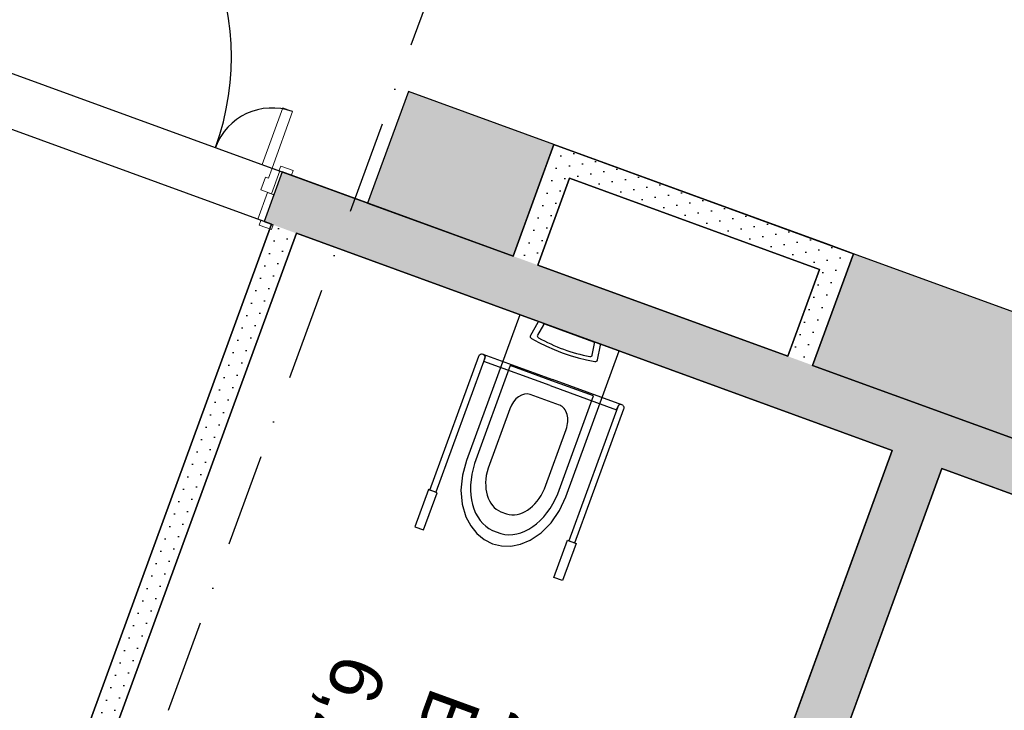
# Model space of a CAD drawing. Header units: millimetres. Extents: x 112481703 to 112588235, y 1264638581 to 1264713486.
# Tile 23 of 256: x 112520324 to 112524050, y 1264671431 to 1264674046. Entities that reach past the tile are written whole.
import ezdxf
from ezdxf.enums import TextEntityAlignment as Align

# ---------------------------------------------------------------- set-up
doc = ezdxf.new("R2010")
doc.units = ezdxf.units.MM
doc.header["$LTSCALE"] = 0.5
doc.header["$MEASUREMENT"] = 0
doc.linetypes.add('PLINE', pattern=[0])
doc.linetypes.add('Prikk & stiplet', pattern=[1340.555525, 705.555534, -352.777767, 0, -282.222223])
doc.layers.add('234- Vinduer_ dører_ porter(Nye konstruksjoner)', color=7, linetype='Continuous', lineweight=0)
for name, color, linetype in [('242- Ikke-bærende innervegger (Skravur)(Nye konstruksjoner)', 7, 'Continuous'), ('242- Ikke-bærende innervegger(Nye konstruksjoner)', 7, 'Continuous'), ('244- Vinduer_ dører_ foldevegger(Nye konstruksjoner)', 7, 'Continuous'), ('2761 Faste sittebenker_ stolrader_ bord(Nye konstruksjoner)', 7, 'Continuous'), ('315- Utstyr for sanitærinstallasjoner(Nye konstruksjoner)', 7, 'Continuous'), ('852- Snittmarkør', 7, 'Continuous'), ('862- M___Nettoareal (1-100)', 7, 'Continuous'), ('862- M___Nettoareal(Nye konstruksjoner)', 7, 'Continuous'), ('862- M___Nettoareal(Polylinje)(Nye konstruksjoner)', 7, 'Continuous')]:
    doc.layers.add(name, color=color, linetype=linetype)
doc.styles.add('GENERATED_STYLE_1', font='arial.ttf')
pattern_1 = [(249.95599, (112557650, 1264717795), (-81.35699, 29.68231), [0, -50]), (249.95599, (112557682.11, 1264717756.67), (-81.35699, 29.68231), [0, -50])]

# ---------------------------------------------------------------- blocks, each defined once
blk = doc.blocks.new('Bad_2072_32', base_point=(112522108.7, 1264671651.4))
at = {"layer": '862- M___Nettoareal(Polylinje)(Nye konstruksjoner)', "linetype": 'PLINE', "flags": 128}
blk.add_lwpolyline([(112520479.6, 1264670794.5), (112522734.3, 1264669971.9), (112523625.4, 1264672414.4), (112521370.8, 1264673237)], close=True, dxfattribs=at)
blk = doc.blocks.new('vvs__38', base_point=(112522859.5, 1264673157.9))
at = {"layer": '862- M___Nettoareal(Polylinje)(Nye konstruksjoner)', "linetype": 'PLINE', "flags": 128}
blk.add_lwpolyline([(112522284.8, 1264673116.4), (112523230.8, 1264672771.3), (112523350.7, 1264673100.1), (112522404.7, 1264673445.2)], close=True, dxfattribs=at)
blk = doc.blocks.new('Korridor_2111_39', base_point=(112514952.3, 1264678769))
at = {"layer": '862- M___Nettoareal(Polylinje)(Nye konstruksjoner)', "linetype": 'PLINE', "flags": 128}
blk.add_lwpolyline([(112519855.8, 1264684860.3), (112512910.6, 1264687394.1), (112509414.6, 1264677812), (112511669.2, 1264676989.4), (112511823.5, 1264677412.1), (112512957.4, 1264676998.4), (112512803.1, 1264676575.7), (112513729.4, 1264676237.8), (112513883.6, 1264676660.5), (112515017.5, 1264676246.8), (112514863.3, 1264675824.1), (112517305.8, 1264674932.9), (112516639.9, 1264673107.7), (112519082.4, 1264672216.5), (112519748.3, 1264674041.8), (112522190.8, 1264673150.7), (112522345.1, 1264673573.4), (112523479, 1264673159.7), (112523324.7, 1264672737), (112524251, 1264672399), (112524405.2, 1264672821.8), (112525774.5, 1264672322.2), (112526580, 1264674529.9), (112514789.6, 1264678831.5, -0.414214), (112514192.9, 1264680113.7), (112515084, 1264682556.2, -0.414214), (112516366.2, 1264683152.9), (112532242.6, 1264677360.5), (112530734.5, 1264673227), (112532613.4, 1264672541.5), (112533813, 1264675829.6), (112535081.1, 1264679305.4), (112528880.9, 1264681567.5), (112528692.4, 1264681050.8), (112527558.5, 1264681464.5), (112526632.2, 1264681802.5), (112525498.3, 1264682216.2), (112525686.8, 1264682732.9), (112520989.7, 1264684446.6), (112520835.4, 1264684023.8), (112519701.5, 1264684437.5)], format="xyb", close=True, dxfattribs=at)
blk = doc.blocks.new('Bad_2082_71', base_point=(112524153.6, 1264669884.6))
at = {"layer": '862- M___Nettoareal(Polylinje)(Nye konstruksjoner)', "linetype": 'PLINE', "flags": 128}
blk.add_lwpolyline([(112524561.1, 1264668560.3), (112525692.1, 1264671660.4), (112523813.3, 1264672345.9), (112522682.2, 1264669245.7)], close=True, dxfattribs=at)
blk = doc.blocks.new('Sengerom_2071_94', base_point=(112520522.8, 1264669641.9))
at = {"layer": '862- M___Nettoareal(Polylinje)(Nye konstruksjoner)', "linetype": 'PLINE', "flags": 128}
blk.add_lwpolyline([(112522700, 1264669877.9), (112520351.4, 1264670734.8), (112521276.8, 1264673271.3), (112519867.7, 1264673785.4), (112517262.8, 1264666645.7), (112521020.5, 1264665274.7)], close=True, dxfattribs=at)
blk = doc.blocks.new('Dør tofløyet asymmetrisk[95]', base_point=(112557650, 1264717795))
at = {"layer": '234- Vinduer_ dører_ porter(Nye konstruksjoner)', "linetype": 'PLINE'}
for p, q in [((112520467.8, 1264674843.8), (112520440.4, 1264674768.6)), ((112520505.4, 1264674830.1), (112520467.8, 1264674843.8)), ((112520477.9, 1264674754.9), (112520505.4, 1264674830.1)), ((112520459.1, 1264674761.8), (112520171.2, 1264673972.7)), ((112520440.4, 1264674768.6), (112520477.9, 1264674754.9)), ((112520152.5, 1264673979.5), (112520125, 1264673904.4)), ((112520190, 1264673965.8), (112520152.5, 1264673979.5)), ((112520162.6, 1264673890.7), (112520190, 1264673965.8)), ((112520058.3, 1264673948.9), (112520051.8, 1264673931.1)), ((112520051.8, 1264673931.1), (112520098.7, 1264673914)), ((112520086.5, 1264673918.4), (112520055, 1264673832)), ((112520105.2, 1264673931.8), (112520058.3, 1264673948.9)), ((112520064.4, 1264673828.6), (112520095.9, 1264673915)), ((112520095.9, 1264673915), (112520086.5, 1264673918.4)), ((112520095.9, 1264673915), (112520125, 1264673904.4)), ((112520098.7, 1264673914), (112520105.2, 1264673931.8)), ((112520125, 1264673904.4), (112520111.3, 1264673866.8)), ((112520125, 1264673904.4), (112520162.6, 1264673890.7)), ((112520122.6, 1264673862.7), (112520104.8, 1264673813.8)), ((112520111.3, 1264673866.8), (112520122.6, 1264673862.7)), ((112520055, 1264673832), (112520018, 1264673730.5)), ((112520041.5, 1264673722), (112520078.5, 1264673823.4)), ((112520078.5, 1264673823.4), (112520055, 1264673832)), ((112520064.4, 1264673828.6), (112520055, 1264673832)), ((112520104.8, 1264673813.8), (112520064.4, 1264673828.6)), ((112519983.2, 1264673743.2), (112519976.7, 1264673725.4)), ((112520030.2, 1264673726.1), (112519983.2, 1264673743.2)), ((112520018, 1264673730.5), (112520041.5, 1264673722)), ((112519976.7, 1264673725.4), (112520023.7, 1264673708.2)), ((112520023.7, 1264673708.2), (112520030.2, 1264673726.1)), ((112521241.1, 1264673497.2), (112521319.2, 1264673711.4)), ((112521356.8, 1264673697.7), (112521278.7, 1264673483.5)), ((112521319.2, 1264673711.4), (112521356.8, 1264673697.7)), ((112521278.7, 1264673483.5), (112521241.1, 1264673497.2)), ((112521264.9, 1264673445.9), (112521278.7, 1264673483.5)), ((112521307.8, 1264673472.9), (112521276.2, 1264673386.4)), ((112521278.7, 1264673483.5), (112521307.8, 1264673472.9)), ((112521317.2, 1264673469.4), (112521285.6, 1264673383)), ((112521311.5, 1264673491.7), (112521305, 1264673473.9)), ((112521305, 1264673473.9), (112521351.9, 1264673456.7)), ((112521307.8, 1264673472.9), (112521317.2, 1264673469.4)), ((112521358.4, 1264673474.6), (112521311.5, 1264673491.7)), ((112521351.9, 1264673456.7), (112521358.4, 1264673474.6)), ((112521235.9, 1264673401.2), (112521253.7, 1264673450)), ((112521253.7, 1264673450), (112521264.9, 1264673445.9)), ((112521262.2, 1264673391.6), (112521225.1, 1264673290.1)), ((112521276.2, 1264673386.4), (112521235.9, 1264673401.2)), ((112521285.6, 1264673383), (112521262.2, 1264673391.6)), ((112521248.6, 1264673281.5), (112521285.6, 1264673383)), ((112521276.2, 1264673386.4), (112521285.6, 1264673383)), ((112521225.1, 1264673290.1), (112521248.6, 1264673281.5)), ((112521236.4, 1264673286), (112521229.9, 1264673268.1)), ((112521283.4, 1264673268.9), (112521236.4, 1264673286)), ((112521229.9, 1264673268.1), (112521276.9, 1264673251)), ((112521276.9, 1264673251), (112521283.4, 1264673268.9))]:
    blk.add_line(p, q, dxfattribs=at)
at = {"layer": '234- Vinduer_ dører_ porter(Nye konstruksjoner)', "linetype": 'PLINE', "flags": 128}
for points in [[(112520440.4, 1264674768.6), (112520152.5, 1264673979.5), (112520171.2, 1264673972.7), (112520459.1, 1264674761.8)], [(112520459.1, 1264674761.8), (112520171.2, 1264673972.7), (112520190, 1264673965.8), (112520477.9, 1264674754.9)]]:
    blk.add_lwpolyline(points, close=True, dxfattribs=at)
at = {"layer": '244- Vinduer_ dører_ foldevegger(Nye konstruksjoner)', "linetype": 'PLINE'}
for p, q in [((112520086.5, 1264673918.4), (112520051.8, 1264673931.1)), ((112520086.5, 1264673918.4), (112520051.8, 1264673931.1)), ((112520086.5, 1264673918.4), (112520055, 1264673832)), ((112520086.5, 1264673918.4), (112520055, 1264673832)), ((112520055, 1264673832), (112520018, 1264673730.5)), ((112520055, 1264673832), (112520018, 1264673730.5)), ((112520018, 1264673730.5), (112519983.2, 1264673743.2)), ((112520018, 1264673730.5), (112519983.2, 1264673743.2)), ((112521317.2, 1264673469.4), (112521285.6, 1264673383)), ((112521317.2, 1264673469.4), (112521285.6, 1264673383)), ((112521317.2, 1264673469.4), (112521351.9, 1264673456.7)), ((112521317.2, 1264673469.4), (112521351.9, 1264673456.7)), ((112521285.6, 1264673383), (112521248.6, 1264673281.5)), ((112521285.6, 1264673383), (112521248.6, 1264673281.5)), ((112521248.6, 1264673281.5), (112521283.4, 1264673268.9)), ((112521248.6, 1264673281.5), (112521283.4, 1264673268.9))]:
    blk.add_line(p, q, dxfattribs=at)
for centre, radius, start, end in [((112520125, 1264673904.4), 1000, 339.956, 69.956), ((112521278.7, 1264673483.5), 228, 69.956, 159.956)]:
    blk.add_arc(centre, radius, start, end, dxfattribs=at)
blk = doc.blocks.new('WC handikap[53]', base_point=(112522404.1, 1264672860))
at = {"layer": '315- Utstyr for sanitærinstallasjoner(Nye konstruksjoner)', "linetype": 'PLINE'}
for p, q in [((112522305.7, 1264672890.8), (112522283.4, 1264672851)), ((112522496.7, 1264672825.1), (112522310.8, 1264672892.9)), ((112522490.7, 1264672775.4), (112522499.3, 1264672820.2)), ((112522076.8, 1264672779.8), (112522339.9, 1264672683.8)), ((112522080, 1264672752), (112522084.3, 1264672763.8)), ((112522180.5, 1264672736.1), (112522045.5, 1264672365.8)), ((112522331.3, 1264672660.3), (112522080, 1264672752)), ((112522338, 1264672678.6), (112522180.5, 1264672736.1)), ((112522602.9, 1264672587.9), (112522339.9, 1264672683.8)), ((112522331.3, 1264672660.3), (112522582.6, 1264672568.7)), ((112522495.4, 1264672621.2), (112522338, 1264672678.6)), ((112522311.5, 1264672606), (112522255.6, 1264672626.4)), ((112522360.3, 1264672251), (112522495.4, 1264672621.2)), ((112522178.3, 1264672572.4), (112522096.2, 1264672347.3)), ((112522367.3, 1264672585.7), (112522311.5, 1264672606)), ((112522582.6, 1264672568.7), (112522586.9, 1264672580.4)), ((112522309.5, 1264672269.5), (112522391.6, 1264672494.5)), ((112522144.3, 1264672182.6), (112522166.7, 1264672174.4)), ((112522113.3, 1264672112), (112522145, 1264672100.4))]:
    blk.add_line(p, q, dxfattribs=at)
at = {"layer": '315- Utstyr for sanitærinstallasjoner(Nye konstruksjoner)', "linetype": 'PLINE', "flags": 128}
for points in [[(112522390.7, 1264672239.7), (112522592, 1264672791.4), (112522216.2, 1264672928.5), (112522015, 1264672376.8), (112521999.6, 1264672321), (112521993.9, 1264672264.9), (112521998.1, 1264672211.7), (112522012.1, 1264672164), (112522030.6, 1264672129), (112522054, 1264672099.8), (112522081.6, 1264672077.1), (112522112.8, 1264672061.5), (112522146.7, 1264672053.3), (112522182.5, 1264672052.9), (112522219.2, 1264672060.2), (112522255.9, 1264672075.1), (112522297.2, 1264672102.5), (112522334.8, 1264672140.6), (112522366.5, 1264672187.1)], [(112522288.7, 1264672823.3), (112522317.5, 1264672809.3), (112522346.8, 1264672796.4), (112522376.7, 1264672784.8), (112522407, 1264672774.5), (112522437.8, 1264672765.4), (112522468.8, 1264672757.6), (112522500, 1264672751.1), (112522503.7, 1264672751), (112522507.1, 1264672752.2), (112522509.5, 1264672754.4), (112522510.8, 1264672757.3), (112522521.6, 1264672813.2), (112522521.6, 1264672814.7), (112522520.9, 1264672816.2), (112522519.8, 1264672817.5), (112522518.2, 1264672818.3), (112522290, 1264672901.6), (112522288.3, 1264672901.9), (112522286.6, 1264672901.7), (112522285.1, 1264672901), (112522284.1, 1264672899.8), (112522256.4, 1264672850.2), (112522255.5, 1264672847.1), (112522256, 1264672843.8), (112522257.8, 1264672840.8), (112522260.7, 1264672838.5)], [(112521871, 1264672266.8), (112521819.6, 1264672125.8), (112521852.5, 1264672113.8), (112521903.9, 1264672254.8)], [(112522430, 1264672062.8), (112522378.6, 1264671921.9), (112522345.7, 1264671933.9), (112522397.1, 1264672074.8)]]:
    blk.add_lwpolyline(points, close=True, dxfattribs=at)
for points in [[(112522084.3, 1264672763.8), (112521899.2, 1264672256.5), (112521875.7, 1264672265), (112522060.8, 1264672772.3, -1)], [(112522586.9, 1264672580.4), (112522401.8, 1264672073.1), (112522425.3, 1264672064.5), (112522610.4, 1264672571.8, 1)]]:
    blk.add_lwpolyline(points, format="xyb", close=True, dxfattribs=at)
at = {"layer": '315- Utstyr for sanitærinstallasjoner(Nye konstruksjoner)', "linetype": 'PLINE'}
for centre, start, end in [((112522072.5, 1264672768), 339.956, 69.956), ((112522598.6, 1264672576.1), 69.956, 159.956)]:
    blk.add_arc(centre, 12.5, start, end, dxfattribs=at)
for centre, major_axis, ratio, start_param, end_param in [((112522309.7, 1264672889.5), (3.95, -1.44), 0.851064, 1.584215, 3.170129), ((112522290.3, 1264672847.3), (7.33, -2.67), 0.851064, 2.978676, 4.578797), ((112522540.9, 1264673234.8), (513.2, -187.2), 0.851064, 4.52152, 4.903258), ((112522495.4, 1264672821.7), (3.95, -1.44), 0.851064, 6.254649, 7.840563), ((112522483.1, 1264672777), (7.33, -2.67), 0.851064, 4.845981, 6.446102), ((112522229.1, 1264672553.8), (-26.5, -72.6), 0.699523, 3.141593, 4.712389), ((112522340.9, 1264672513.1), (-26.5, -72.6), 0.699523, 1.570796, 3.141593), ((112522197.4, 1264672321.6), (-77.5, -212.3), 0.699523, 4.758815, 6.237603), ((112522197.4, 1264672321.6), (-51, -139.8), 0.699523, 4.782908, 6.261651), ((112522215.6, 1264672315), (-77.5, -212.3), 0.699523, 0.045583, 1.52437), ((112522215.6, 1264672315), (-51, -139.8), 0.699523, 0.021534, 1.500277)]:
    blk.add_ellipse(centre, major_axis=major_axis, ratio=ratio, start_param=start_param, end_param=end_param, dxfattribs=at)
blk = doc.blocks.new('Label_45', base_point=(112521836.1, 1264671136.3))
at = {"layer": '862- M___Nettoareal (1-100)', "char_height": 200, "attachment_point": 1, "rotation": 249.956, "style": 'GENERATED_STYLE_1'}
for s, insert in [('\\A1;{\\pql;\\pt0,241000;\\fArial|b0|i0|c0|p0;\\W1.000000;6,2\\fArial|b0|i0|c0|p0;\\W1.000000;\\A1{\\H.66x;\\S^  ;}\\fArial|b0|i0|c0|p0;\\W1.000000; m\\fArial|b0|i0|c0|p0;\\W1.000000;\\A1{\\H.66x;\\S2^  ;}\\fArial|b0|i0|c0|p0;\\W1.000000;\\fArial|b0|i0|c0|p0;\\W1.000000;\\fArial|b0|i0|c0|p0;\\W1.000000;\\fArial|b0|i0|c0|p0;\\W1.000000;\\fArial|b0|i0|c0|p0;\\W1.000000;\\fArial|b0|i0|c0|p0;\\W1.000000;\\fArial|b0|i0|c0|p0;\\W1.000000;\\A1{\\H.66x;\\S^  ;}\\fArial|b0|i0|c0|p0;\\W1.000000;\\fArial|b0|i0|c0|p0;\\W1.000000;\\A1{\\H.66x;\\S^  ;}\\fArial|b0|i0|c0|p0;\\W1.000000;\\fArial|b0|i0|c0|p0;\\W1.000000;\\fArial|b0|i0|c0|p0;\\W1.000000;\\fArial|b0|i0|c0|p0;\\W1.000000;\\fArial|b0|i0|c0|p0;\\W1.000000;\\fArial|b0|i0|c0|p0;\\W1.000000;\\fArial|b0|i0|c0|p0;\\W1.000000;\\A1{\\H.66x;\\S^  ;}\\fArial|b0|i0|c0|p0;\\W1.000000;\\fArial|b0|i0|c0|p0;\\W1.000000;\\A1{\\H.66x;\\S^  ;}\\fArial|b0|i0|c0|p0;\\W1.000000;\\fArial|b0|i0|c0|p0;\\W1.000000;\\fArial|b0|i0|c0|p0;\\W1.000000;\\fArial|b0|i0|c0|p0;\\W1.000000;\\fArial|b0|i0|c0|p0;\\W1.000000;\\fArial|b0|i0|c0|p0;\\W1.000000;\\fArial|b0|i0|c0|p0;\\W1.000000;\\A1{\\H.66x;\\S^  ;}\\fArial|b0|i0|c0|p0;\\W1.000000;\\fArial|b0|i0|c0|p0;\\W1.000000;\\A1{\\H.66x;\\S^  ;}\\fArial|b0|i0|c0|p0;\\W1.000000;\\fArial|b0|i0|c0|p0;\\W1.000000;\\fArial|b0|i0|c0|p0;\\W1.000000;\\fArial|b0|i0|c0|p0;\\W1.000000;\\fArial|b0|i0|c0|p0;\\W1.000000;\\fArial|b0|i0|c0|p0;\\W1.000000;\\fArial|b0|i0|c0|p0;\\W1.000000;\\A1{\\H.66x;\\S^  ;}\\fArial|b0|i0|c0|p0;\\W1.000000;\\fArial|b0|i0|c0|p0;\\W1.000000;\\A1{\\H.66x;\\S^  ;}\\fArial|b0|i0|c0|p0;\\W1.000000;\\fArial|b0|i0|c0|p0;\\W1.000000;\\fArial|b0|i0|c0|p0;\\W1.000000;\\fArial|b0|i0|c0|p0;\\W1.000000;\\fArial|b0|i0|c0|p0;\\W1.000000;\\fArial|b0|i0|c0|p0;\\W1.000000;\\fArial|b0|i0|c0|p0;\\W1.000000;\\fArial|b0|i0|c0|p0;\\W1.000000;}', (112521774.2, 1264671566.9)), ('\\A1;{\\pql;\\pt0,241000;\\fArial|b0|i0|c0|p0;\\W1.000000;Bad\\fArial|b0|i0|c0|p0;\\W1.000000;\\A1{\\H.66x;\\S^  ;}\\fArial|b0|i0|c0|p0;\\W1.000000;\\fArial|b0|i0|c0|p0;\\W1.000000;\\A1{\\H.66x;\\S^  ;}\\fArial|b0|i0|c0|p0;\\W1.000000;\\fArial|b0|i0|c0|p0;\\W1.000000;\\fArial|b0|i0|c0|p0;\\W1.000000;\\fArial|b0|i0|c0|p0;\\W1.000000;\\fArial|b0|i0|c0|p0;\\W1.000000;\\fArial|b0|i0|c0|p0;\\W1.000000;\\fArial|b0|i0|c0|p0;\\W1.000000;\\A1{\\H.66x;\\S^  ;}\\fArial|b0|i0|c0|p0;\\W1.000000;\\fArial|b0|i0|c0|p0;\\W1.000000;\\A1{\\H.66x;\\S^  ;}\\fArial|b0|i0|c0|p0;\\W1.000000;\\fArial|b0|i0|c0|p0;\\W1.000000;\\fArial|b0|i0|c0|p0;\\W1.000000;\\fArial|b0|i0|c0|p0;\\W1.000000;\\fArial|b0|i0|c0|p0;\\W1.000000;\\fArial|b0|i0|c0|p0;\\W1.000000;\\fArial|b0|i0|c0|p0;\\W1.000000;\\A1{\\H.66x;\\S^  ;}\\fArial|b0|i0|c0|p0;\\W1.000000;\\fArial|b0|i0|c0|p0;\\W1.000000;\\A1{\\H.66x;\\S^  ;}\\fArial|b0|i0|c0|p0;\\W1.000000;\\fArial|b0|i0|c0|p0;\\W1.000000;\\fArial|b0|i0|c0|p0;\\W1.000000;\\fArial|b0|i0|c0|p0;\\W1.000000;\\fArial|b0|i0|c0|p0;\\W1.000000;\\fArial|b0|i0|c0|p0;\\W1.000000;\\fArial|b0|i0|c0|p0;\\W1.000000;\\A1{\\H.66x;\\S^  ;}\\fArial|b0|i0|c0|p0;\\W1.000000;\\fArial|b0|i0|c0|p0;\\W1.000000;\\A1{\\H.66x;\\S^  ;}\\fArial|b0|i0|c0|p0;\\W1.000000;\\fArial|b0|i0|c0|p0;\\W1.000000;\\fArial|b0|i0|c0|p0;\\W1.000000;\\fArial|b0|i0|c0|p0;\\W1.000000;\\fArial|b0|i0|c0|p0;\\W1.000000;\\fArial|b0|i0|c0|p0;\\W1.000000;\\fArial|b0|i0|c0|p0;\\W1.000000;\\A1{\\H.66x;\\S^  ;}\\fArial|b0|i0|c0|p0;\\W1.000000;\\fArial|b0|i0|c0|p0;\\W1.000000;\\A1{\\H.66x;\\S^  ;}\\fArial|b0|i0|c0|p0;\\W1.000000;\\fArial|b0|i0|c0|p0;\\W1.000000;\\fArial|b0|i0|c0|p0;\\W1.000000;\\fArial|b0|i0|c0|p0;\\W1.000000;\\fArial|b0|i0|c0|p0;\\W1.000000;\\fArial|b0|i0|c0|p0;\\W1.000000;\\fArial|b0|i0|c0|p0;\\W1.000000;\\fArial|b0|i0|c0|p0;\\W1.000000;}', (112522072.1, 1264671458.2)), ('\\A1;{\\pql;\\pt0,241000;\\fArial|b0|i0|c0|p0;\\W1.000000;2072\\fArial|b0|i0|c0|p0;\\W1.000000;\\A1{\\H.66x;\\S^  ;}\\fArial|b0|i0|c0|p0;\\W1.000000;\\fArial|b0|i0|c0|p0;\\W1.000000;\\A1{\\H.66x;\\S^  ;}\\fArial|b0|i0|c0|p0;\\W1.000000;\\fArial|b0|i0|c0|p0;\\W1.000000;\\fArial|b0|i0|c0|p0;\\W1.000000;\\fArial|b0|i0|c0|p0;\\W1.000000;\\fArial|b0|i0|c0|p0;\\W1.000000;\\fArial|b0|i0|c0|p0;\\W1.000000;\\fArial|b0|i0|c0|p0;\\W1.000000;\\A1{\\H.66x;\\S^  ;}\\fArial|b0|i0|c0|p0;\\W1.000000;\\fArial|b0|i0|c0|p0;\\W1.000000;\\A1{\\H.66x;\\S^  ;}\\fArial|b0|i0|c0|p0;\\W1.000000;\\fArial|b0|i0|c0|p0;\\W1.000000;\\fArial|b0|i0|c0|p0;\\W1.000000;\\fArial|b0|i0|c0|p0;\\W1.000000;\\fArial|b0|i0|c0|p0;\\W1.000000;\\fArial|b0|i0|c0|p0;\\W1.000000;\\fArial|b0|i0|c0|p0;\\W1.000000;\\A1{\\H.66x;\\S^  ;}\\fArial|b0|i0|c0|p0;\\W1.000000;\\fArial|b0|i0|c0|p0;\\W1.000000;\\A1{\\H.66x;\\S^  ;}\\fArial|b0|i0|c0|p0;\\W1.000000;\\fArial|b0|i0|c0|p0;\\W1.000000;\\fArial|b0|i0|c0|p0;\\W1.000000;\\fArial|b0|i0|c0|p0;\\W1.000000;\\fArial|b0|i0|c0|p0;\\W1.000000;\\fArial|b0|i0|c0|p0;\\W1.000000;\\fArial|b0|i0|c0|p0;\\W1.000000;\\A1{\\H.66x;\\S^  ;}\\fArial|b0|i0|c0|p0;\\W1.000000;\\fArial|b0|i0|c0|p0;\\W1.000000;\\A1{\\H.66x;\\S^  ;}\\fArial|b0|i0|c0|p0;\\W1.000000;\\fArial|b0|i0|c0|p0;\\W1.000000;\\fArial|b0|i0|c0|p0;\\W1.000000;\\fArial|b0|i0|c0|p0;\\W1.000000;\\fArial|b0|i0|c0|p0;\\W1.000000;\\fArial|b0|i0|c0|p0;\\W1.000000;\\fArial|b0|i0|c0|p0;\\W1.000000;\\A1{\\H.66x;\\S^  ;}\\fArial|b0|i0|c0|p0;\\W1.000000;\\fArial|b0|i0|c0|p0;\\W1.000000;\\A1{\\H.66x;\\S^  ;}\\fArial|b0|i0|c0|p0;\\W1.000000;\\fArial|b0|i0|c0|p0;\\W1.000000;\\fArial|b0|i0|c0|p0;\\W1.000000;\\fArial|b0|i0|c0|p0;\\W1.000000;\\fArial|b0|i0|c0|p0;\\W1.000000;\\fArial|b0|i0|c0|p0;\\W1.000000;\\fArial|b0|i0|c0|p0;\\W1.000000;\\fArial|b0|i0|c0|p0;\\W1.000000;}', (112522374.2, 1264671369.3))]:
    blk.add_mtext(s, dxfattribs=dict(at, insert=insert))
at = {"layer": '862- M___Nettoareal (1-100)', "style": 'GENERATED_STYLE_1'}
for tag, p in [('DUMMY_108', (112521826.7, 1264671569.1)), ('DUMMY_107', (112522121.9, 1264671461.3)), ('DUMMY_106', (112522417.2, 1264671353.6))]:
    blk.add_attdef(tag, text='', height=200, rotation=249.956, dxfattribs=at).set_placement(p, align=Align.TOP_LEFT)

msp = doc.modelspace()

# ---------------------------------------------------------------- hatches: boundary and pattern name
at = {"layer": '242- Ikke-bærende innervegger (Skravur)(Nye konstruksjoner)', "linetype": 'Continuous'}
h = msp.add_hatch(dxfattribs=at)
h.set_pattern_fill('Prikker_tett', color=256, style=0, pattern_type=2)
h.set_pattern_definition(pattern_1)
h.paths.add_polyline_path([(112522404.7, 1264673445.2), (112522345.1, 1264673573.4), (112522310.8, 1264673479.5)])
h = msp.add_hatch(dxfattribs=at)
h.set_pattern_fill('Prikker_tett', color=256, style=0, pattern_type=2)
h.set_pattern_definition(pattern_1)
h.paths.add_polyline_path([(112522439, 1264673539.1), (112522345.1, 1264673573.4), (112522404.7, 1264673445.2)])
h = msp.add_hatch(dxfattribs=at)
h.set_pattern_fill('Prikker_tett', color=256, style=0, pattern_type=2)
h.set_pattern_definition(pattern_1)
h.paths.add_polyline_path([(112522404.7, 1264673445.2), (112523350.7, 1264673100.1), (112523385, 1264673194), (112522439, 1264673539.1)])
h = msp.add_hatch(dxfattribs=at)
h.set_pattern_fill('Prikker_tett', color=256, style=0, pattern_type=2)
h.set_pattern_definition(pattern_1)
h.paths.add_polyline_path([(112521317.2, 1264673469.4), (112521248.6, 1264673281.5), (112526190, 1264671478.7), (112526258.6, 1264671666.6)])
h = msp.add_hatch(dxfattribs=at)
h.set_pattern_fill('Prikker_tett', color=256, style=0, pattern_type=2)
h.set_pattern_definition(pattern_1)
h.paths.add_polyline_path([(112522310.8, 1264673479.5), (112522190.8, 1264673150.7), (112522284.8, 1264673116.4), (112522404.7, 1264673445.2)])
h = msp.add_hatch(dxfattribs=at)
h.set_pattern_fill('Prikker_tett', color=256, style=0, pattern_type=2)
h.set_pattern_definition(pattern_1)
h.paths.add_polyline_path([(112520479.6, 1264670794.5), (112521370.8, 1264673237), (112521276.8, 1264673271.3), (112520385.7, 1264670828.7)])
h = msp.add_hatch(dxfattribs=at)
h.set_pattern_fill('Prikker_tett', color=256, style=0, pattern_type=2)
h.set_pattern_definition(pattern_1)
h.paths.add_polyline_path([(112523350.7, 1264673100.1), (112523479, 1264673159.7), (112523385, 1264673194)])
h = msp.add_hatch(dxfattribs=at)
h.set_pattern_fill('Prikker_tett', color=256, style=0, pattern_type=2)
h.set_pattern_definition(pattern_1)
h.paths.add_polyline_path([(112523444.7, 1264673065.8), (112523479, 1264673159.7), (112523350.7, 1264673100.1)])
h = msp.add_hatch(dxfattribs=at)
h.set_pattern_fill('Prikker_tett', color=256, style=0, pattern_type=2)
h.set_pattern_definition(pattern_1)
h.paths.add_polyline_path([(112523350.7, 1264673100.1), (112523230.8, 1264672771.3), (112523324.7, 1264672737), (112523444.7, 1264673065.8)])
h = msp.add_hatch(dxfattribs=at)
h.set_pattern_fill('Prikker_tett', color=256, style=0, pattern_type=2)
h.set_pattern_definition(pattern_1)
h.paths.add_polyline_path([(112523625.4, 1264672414.4), (112521020.5, 1264665274.7), (112521208.4, 1264665206.2), (112523813.3, 1264672345.9)])
at = {"layer": '2761 Faste sittebenker_ stolrader_ bord(Nye konstruksjoner)', "linetype": 'Continuous'}
for points in [[(112521640.3, 1264673351.5), (112522190.8, 1264673150.7), (112522345.1, 1264673573.4), (112521794.6, 1264673774.3)], [(112523324.7, 1264672737), (112524251, 1264672399), (112524405.2, 1264672821.8), (112523479, 1264673159.7)]]:
    msp.add_hatch(color=256, dxfattribs=at).paths.add_polyline_path(points)

# ---------------------------------------------------------------- linework, layer by layer
at = {"layer": '242- Ikke-bærende innervegger(Nye konstruksjoner)', "linetype": 'PLINE'}
for p, q in [((112521317.2, 1264673469.4), (112521285.6, 1264673383)), ((112521317.2, 1264673469.4), (112521351.9, 1264673456.7)), ((112521285.6, 1264673383), (112521248.6, 1264673281.5)), ((112521248.6, 1264673281.5), (112521283.4, 1264673268.9))]:
    msp.add_line(p, q, dxfattribs=at)
at = {"layer": '242- Ikke-bærende innervegger(Nye konstruksjoner)', "linetype": 'PLINE', "flags": 128}
for points in [[(112522345.1, 1264673573.4), (112522310.8, 1264673479.5)], [(112523385, 1264673194), (112522345.1, 1264673573.4)], [(112522190.8, 1264673150.7), (112521317.2, 1264673469.4)], [(112522310.8, 1264673479.5), (112522190.8, 1264673150.7)], [(112522284.8, 1264673116.4), (112522404.7, 1264673445.2)], [(112522404.7, 1264673445.2), (112523350.7, 1264673100.1)], [(112521248.6, 1264673281.5), (112521276.8, 1264673271.3)], [(112521276.8, 1264673271.3), (112520351.4, 1264670734.8)], [(112520479.6, 1264670794.5), (112521370.8, 1264673237)], [(112521370.8, 1264673237), (112523625.4, 1264672414.4)], [(112523479, 1264673159.7), (112523385, 1264673194)], [(112523324.7, 1264672737), (112523479, 1264673159.7)], [(112523230.8, 1264672771.3), (112522284.8, 1264673116.4)], [(112523350.7, 1264673100.1), (112523230.8, 1264672771.3)], [(112524251, 1264672399), (112523324.7, 1264672737)], [(112523625.4, 1264672414.4), (112521020.5, 1264665274.7)], [(112521208.4, 1264665206.2), (112523813.3, 1264672345.9)], [(112523813.3, 1264672345.9), (112526190, 1264671478.7)]]:
    msp.add_lwpolyline(points, dxfattribs=at)
at = {"layer": '2761 Faste sittebenker_ stolrader_ bord(Nye konstruksjoner)', "linetype": 'PLINE', "flags": 128}
for points in [[(112521640.3, 1264673351.5), (112522190.8, 1264673150.7), (112522345.1, 1264673573.4), (112521794.6, 1264673774.3)], [(112523324.7, 1264672737), (112524251, 1264672399), (112524405.2, 1264672821.8), (112523479, 1264673159.7)]]:
    msp.add_lwpolyline(points, close=True, dxfattribs=at)
at = {"layer": '852- Snittmarkør', "linetype": 'Prikk & stiplet'}
msp.add_line((112534103.1, 1264707658.3), (112510409.8, 1264642716.7), dxfattribs=at)

# ---------------------------------------------------------------- block references
at = {"layer": '244- Vinduer_ dører_ foldevegger(Nye konstruksjoner)', "linetype": 'PLINE'}
msp.add_blockref('Dør tofløyet asymmetrisk[95]', (112557650, 1264717795), dxfattribs=at)
at = {"layer": '315- Utstyr for sanitærinstallasjoner(Nye konstruksjoner)', "linetype": 'PLINE'}
msp.add_blockref('WC handikap[53]', (112522404.1, 1264672860), dxfattribs=at)
at = {"layer": '862- M___Nettoareal (1-100)', "linetype": 'PLINE'}
msp.add_blockref('Label_45', (112521836.1, 1264671136.3), dxfattribs=at)
at = {"layer": '862- M___Nettoareal(Nye konstruksjoner)', "linetype": 'Continuous'}
for name, p in [('Korridor_2111_39', (112514952.3, 1264678769)), ('Sengerom_2071_94', (112520522.8, 1264669641.9)), ('vvs__38', (112522859.5, 1264673157.9)), ('Bad_2072_32', (112522108.7, 1264671651.4)), ('Bad_2082_71', (112524153.6, 1264669884.6))]:
    msp.add_blockref(name, p, dxfattribs=at)

doc.saveas('drawing.dxf')
